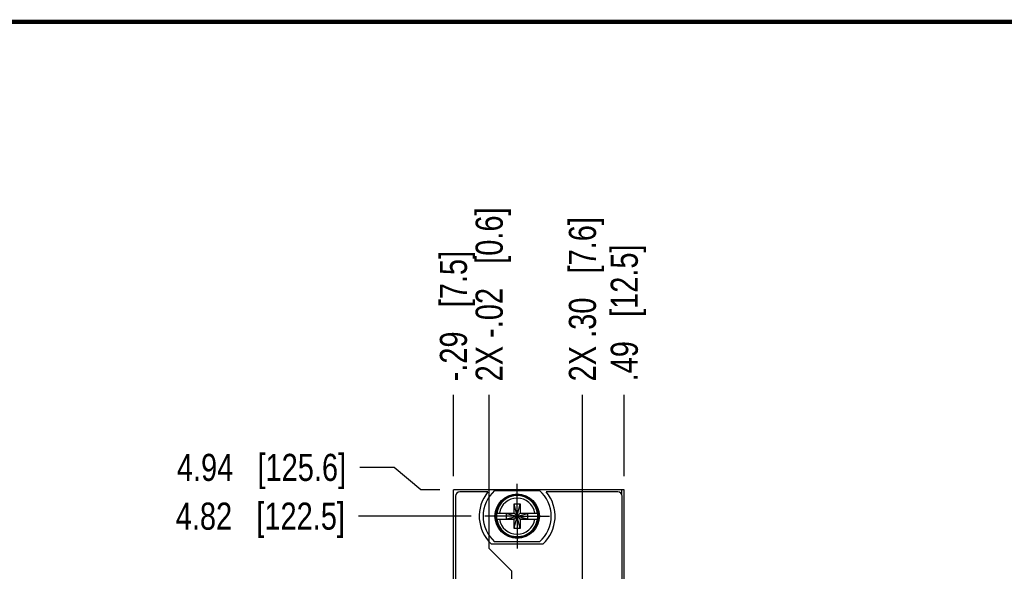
# Model space of a CAD drawing. Header units: inches. Extents: x 0.2 to 16.8, y 0.2 to 10.8.
# Tile 4 of 14: x 3.2 to 7.8, y 8.2 to 10.8. Entities that reach past the tile are written whole.
import ezdxf

# ---------------------------------------------------------------- set-up
doc = ezdxf.new("R2010")
doc.units = ezdxf.units.IN
doc.header["$LTSCALE"] = 0.935
doc.header["$MEASUREMENT"] = 0
doc.linetypes.add('CENTER', pattern=[0.6, 0.375, -0.075, 0.075, -0.075])
doc.layers.get('0').update_dxf_attribs({"linetype": 'CONTINUOUS'})
doc.layers.add('DEFAULT_1', color=7, linetype='CENTER')
doc.layers.add('DIMENSIONS', color=7, linetype='CONTINUOUS')
doc.styles.get("Standard").update_dxf_attribs({"font": 'txt', "width": 0.8})
doc.dimstyles.new('DIMSTYLE_1', dxfattribs={"dimtxt": 0.125, "dimasz": 0.18, "dimexe": 0.125, "dimexo": 0.0625, "dimgap": 0.09, "dimtad": 0, "dimtih": 1, "dimtoh": 1, "dimzin": 4, "dimdsep": 46, "dimtxsty": 'STANDARD', "dimblk": '_FILLED', "dimblk1": '_FILLED', "dimblk2": '_FILLED', "dimcen": 0.09, "dimadec": 0, "dimazin": 0, "dimtp": 0.005, "dimtm": 0.005, "dimtfac": 1, "dimtofl": 0, "dimtmove": 0, "dimatfit": 3, "dimldrblk": '_FILLED', "dimfxl": 1, "dimtolj": 1, "dimtzin": 4, "dimarcsym": 0})

# ---------------------------------------------------------------- blocks, each defined once
blk = doc.blocks.new('*D7')
at = {"layer": 'DIMENSIONS', "color": 2, "linetype": 'CONTINUOUS'}
blk.add_line((5.3072, 8.4774), (4.7878, 8.4774), dxfattribs=at)
at = {"layer": 'DIMENSIONS', "color": 2, "linetype": 'CONTINUOUS', "insert": (4.7253, 8.5399), "char_height": 0.125, "width": 1.225, "attachment_point": 3, "line_spacing_factor": 0.9}
blk.add_mtext('4.82{\\Ftxt.shx;\\W1.000000;\\H0.125000; }[122.5]', dxfattribs=at)
blk = doc.blocks.new('_FILLED')
at = {"color": 0, "linetype": 'BYBLOCK'}
blk.add_solid([(0, 0), (-1, 0.174), (-1, -0.174)], dxfattribs=at)
blk = doc.blocks.new('*D8')
at = {"layer": 'DIMENSIONS', "color": 2, "linetype": 'CONTINUOUS'}
for p, q in [((4.9518, 8.7024), (4.793, 8.7024)), ((5.0756, 8.5994), (4.9518, 8.7024)), ((5.1628, 8.5994), (5.0756, 8.5994))]:
    blk.add_line(p, q, dxfattribs=at)
at = {"layer": 'DIMENSIONS', "color": 2, "linetype": 'CONTINUOUS', "insert": (4.7305, 8.7649), "char_height": 0.125, "width": 1.225, "attachment_point": 3, "line_spacing_factor": 0.9}
blk.add_mtext('4.94{\\Ftxt.shx;\\W1.000000;\\H0.125000; }[125.6]', dxfattribs=at)
blk = doc.blocks.new('*D11')
at = {"layer": 'DIMENSIONS', "color": 2, "linetype": 'CONTINUOUS'}
blk.add_line((5.8203, 7.7992), (5.8203, 9.0369), dxfattribs=at)
at = {"layer": 'DIMENSIONS', "color": 2, "linetype": 'CONTINUOUS', "insert": (5.7578, 9.0994), "char_height": 0.125, "width": 1.225, "attachment_point": 1, "rotation": 90, "line_spacing_factor": 0.9}
blk.add_mtext('2X .30{\\Ftxt.shx;\\W1.000000;\\H0.125000; }[7.6]', dxfattribs=at)
blk = doc.blocks.new('*D12')
at = {"layer": 'DIMENSIONS', "color": 2, "linetype": 'CONTINUOUS'}
for p, q in [((5.3903, 8.3287), (5.3903, 9.0369)), ((5.4953, 8.223), (5.3903, 8.3287)), ((5.4953, 7.7992), (5.4953, 8.223))]:
    blk.add_line(p, q, dxfattribs=at)
at = {"layer": 'DIMENSIONS', "color": 2, "linetype": 'CONTINUOUS', "insert": (5.3278, 9.0994), "char_height": 0.125, "width": 1.325, "attachment_point": 1, "rotation": 90, "line_spacing_factor": 0.9}
blk.add_mtext('2X -.02{\\Ftxt.shx;\\W1.000000;\\H0.125000; }[0.6]', dxfattribs=at)
blk = doc.blocks.new('*D13')
at = {"layer": 'DIMENSIONS', "color": 2, "linetype": 'CONTINUOUS'}
blk.add_line((6.0133, 8.6619), (6.0133, 9.0369), dxfattribs=at)
at = {"layer": 'DIMENSIONS', "color": 2, "linetype": 'CONTINUOUS', "insert": (5.9508, 9.0994), "char_height": 0.125, "width": 1.025, "attachment_point": 1, "rotation": 90, "line_spacing_factor": 0.9}
blk.add_mtext('.49{\\Ftxt.shx;\\W1.000000;\\H0.125000; }[12.5]', dxfattribs=at)
blk = doc.blocks.new('*D14')
at = {"layer": 'DIMENSIONS', "color": 2, "linetype": 'CONTINUOUS'}
blk.add_line((5.2253, 8.6619), (5.2253, 9.0369), dxfattribs=at)
at = {"layer": 'DIMENSIONS', "color": 2, "linetype": 'CONTINUOUS', "insert": (5.1628, 9.0994), "char_height": 0.125, "width": 1.025, "attachment_point": 1, "rotation": 90, "line_spacing_factor": 0.9}
blk.add_mtext('-.29{\\Ftxt.shx;\\W1.000000;\\H0.125000; }[7.5]', dxfattribs=at)

msp = doc.modelspace()

# ---------------------------------------------------------------- linework, layer by layer
at = {"color": 7, "linetype": 'CONTINUOUS'}
for p, q in [((5.2253, 3.4614), (5.2253, 8.5994)), ((6.0133, 8.5994), (5.2253, 8.5994)), ((5.3848, 8.5894), (5.2553, 8.5894)), ((5.4155, 8.5959), (5.623, 8.5959)), ((5.9833, 8.5894), (5.6537, 8.5894)), ((6.0133, 3.4614), (6.0133, 8.5994)), ((5.2353, 8.5694), (5.2353, 4.4994)), ((6.0033, 4.4994), (6.0033, 8.5694)), ((5.5055, 8.4203), (5.533, 8.5344)), ((5.5055, 8.4911), (5.5055, 8.5344)), ((5.533, 8.4203), (5.5055, 8.5344)), ((5.5055, 8.5344), (5.533, 8.5344)), ((5.533, 8.5344), (5.533, 8.4911)), ((5.4246, 8.4911), (5.5075, 8.4911)), ((5.4246, 8.4636), (5.5075, 8.4636)), ((5.4707, 8.4656), (5.4707, 8.4891)), ((5.4707, 8.4656), (5.5678, 8.4891)), ((5.5075, 8.4891), (5.4707, 8.4891)), ((5.4707, 8.4891), (5.5678, 8.4656)), ((5.4707, 8.4656), (5.5075, 8.4656)), ((5.5055, 8.4203), (5.5055, 8.4636)), ((5.5075, 8.4911), (5.5075, 8.4891)), ((5.5075, 8.4656), (5.531, 8.4891)), ((5.531, 8.4656), (5.5075, 8.4891)), ((5.5075, 8.4636), (5.5075, 8.4656)), ((5.531, 8.4911), (5.531, 8.4891)), ((5.531, 8.4911), (5.6139, 8.4911)), ((5.5678, 8.4891), (5.531, 8.4891)), ((5.531, 8.4636), (5.531, 8.4656)), ((5.531, 8.4656), (5.5678, 8.4656)), ((5.531, 8.4636), (5.6139, 8.4636)), ((5.533, 8.4636), (5.533, 8.4203)), ((5.5678, 8.4656), (5.5678, 8.4891)), ((5.533, 8.4203), (5.5055, 8.4203)), ((5.623, 8.3589), (5.4155, 8.3589)), ((5.6375, 8.3484), (5.401, 8.3484))]:
    msp.add_line(p, q, dxfattribs=at)
at = {"color": 9, "linetype": 'CONTINUOUS'}
msp.add_line((6.0013, 8.5994), (6.0013, 8.5768), dxfattribs=at)
at = {"color": 7, "linetype": 'CONTINUOUS', "const_width": 0.02}
msp.add_lwpolyline([(16.75, 10.7586), (0.25, 10.7586)], dxfattribs=at)
at = {"color": 7, "linetype": 'CONTINUOUS'}
for radius in [0.1025, 0.098]:
    msp.add_circle((5.5193, 8.4774), radius, dxfattribs=at)
for centre, radius, start, end in [((5.2553, 8.5694), 0.02, 90, 180), ((5.5193, 8.4774), 0.175, 140.2082, 227.4886), ((5.5193, 8.4774), 0.1575, 131.203, 228.797), ((5.5193, 8.4774), 0.1575, 311.203, 48.797), ((5.5193, 8.4774), 0.175, 312.5114, 39.7918), ((5.9833, 8.5694), 0.02, 0, 90), ((5.5193, 8.4774), 0.0956, 171.7166, 188.2834), ((5.5193, 8.4774), 0.0956, 351.7166, 8.2834)]:
    msp.add_arc(centre, radius, start, end, dxfattribs=at)
at = {"color": 9, "linetype": 'CONTINUOUS'}
for radius, start, end in [(0.0947, 8.3637, 171.6363), (0.0832, 9.5336, 170.4664), (0.0947, 188.3637, 351.6363), (0.0832, 189.5336, 350.4664)]:
    msp.add_arc((5.5193, 8.4774), radius, start, end, dxfattribs=at)
at = {"layer": 'DEFAULT_1', "color": 7, "linetype": 'CENTER'}
for q in [(5.5193, 8.6269), (5.3697, 8.4774), (5.5193, 8.3278), (5.6688, 8.4774)]:
    msp.add_line((5.5193, 8.4774), q, dxfattribs=at)

# ---------------------------------------------------------------- texts
at = {"color": 2, "linetype": 'CONTINUOUS', "insert": (0.5583, 10.5546), "char_height": 0.053, "width": 3.0104, "attachment_point": 1, "line_spacing_factor": 0.9}
msp.add_mtext('NATIONAL INSTRUMENTS CORPORATION AND ITS LICENSORS. ALL RIGHTS RESERVED', dxfattribs=at)

# ---------------------------------------------------------------- dimensions: what is measured, and where the dimension line sits
at = {"layer": 'DIMENSIONS', "color": 2, "linetype": 'CONTINUOUS'}
for feature_location, offset, dtype, origin, text, picture, middle in [((5.4953, 7.7992), (-0.105, 1.2377), 0, (5.5193, 7.7367), '2X -<>', '*D12', (5.3903, 9.7619)), ((5.8203, 7.7992), (0, 1.2377), 1, (5.5193, 7.7367), '2X <>', '*D11', (5.8203, 9.7119)), ((5.2253, 8.6619), (0, 0.375), 1, (5.5193, 8.5994), '-<>', '*D14', (5.2253, 9.6119))]:
    dim = msp.add_ordinate_dim(feature_location=feature_location, offset=offset, dtype=dtype, origin=origin, text=text, dimstyle='DIMSTYLE_1', override={"dimtad": 1, "dimtih": 0, "dimtoh": 0}, dxfattribs=at)
    dim.commit()
    dim.dimension.update_dxf_attribs({"geometry": picture, "text_midpoint": middle})
for feature_location, offset, dtype, origin, picture, middle in [((6.0133, 8.6619), (0, 0.375), 1, (5.5193, 8.5994), '*D13', (6.0133, 9.6119)), ((5.1628, 8.5994), (-0.3698, 0.1031), 0, (5.2253, 3.6564), '*D8', (4.118, 8.7024)), ((5.3072, 8.4774), (-0.5195, 0), 0, (5.3697, 3.6564), '*D7', (4.1128, 8.4774))]:
    dim = msp.add_ordinate_dim(feature_location=feature_location, offset=offset, dtype=dtype, origin=origin, dimstyle='DIMSTYLE_1', override={"dimtad": 1, "dimtih": 0, "dimtoh": 0}, dxfattribs=at)
    dim.commit()
    dim.dimension.update_dxf_attribs({"geometry": picture, "text_midpoint": middle})

doc.saveas('drawing.dxf')
